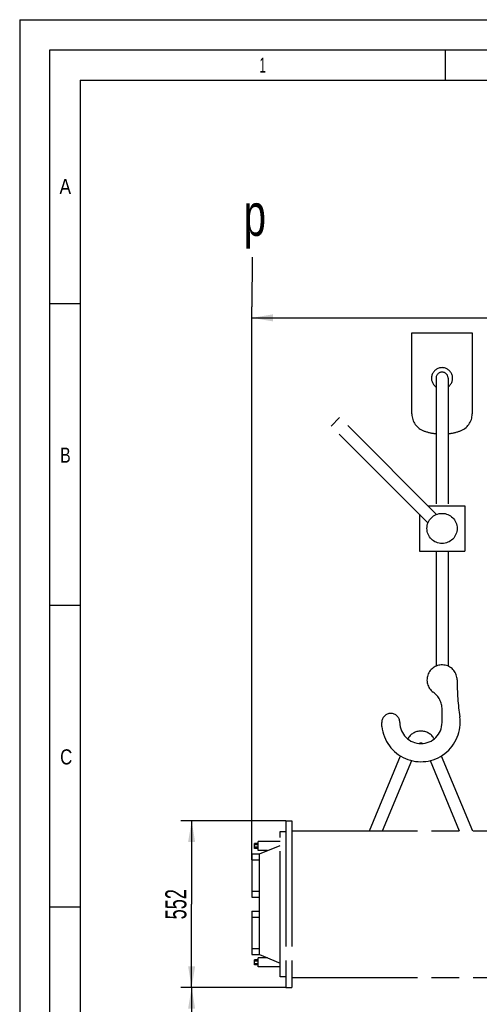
# Model space of a CAD drawing. Header units: millimetres. Extents: x 0 to 841, y 0 to 594.
# Tile 18 of 72: x 0 to 76, y 431 to 594. Entities that reach past the tile are written whole.
import ezdxf
from ezdxf.enums import TextEntityAlignment as Align

# ---------------------------------------------------------------- set-up
doc = ezdxf.new("R2010")
doc.units = ezdxf.units.MM
doc.header["$LTSCALE"] = 46.255
doc.linetypes.add('PHANTOM', pattern=[0.8, 0.45, -0.05, 0.1, -0.05, 0.1, -0.05])
doc.layers.get('0').update_dxf_attribs({"linetype": 'CONTINUOUS'})
for name, color, linetype in [('0006_418000_29_SIMPLE1_T1_X_PBL172', 7, 'CONTINUOUS'), ('0006_418000_29_SIMPLE1_T2_X_PBL128', 7, 'CONTINUOUS'), ('0006_418000_29_SIMPLE1_X_ABL127', 7, 'CONTINUOUS'), ('AE_KRANHAKEN_PBL124', 7, 'CONTINUOUS'), ('right_2_VBL118', 7, 'CONTINUOUS')]:
    doc.layers.add(name, color=color, linetype=linetype)
doc.styles.get("Standard").update_dxf_attribs({"font": 'txt', "width": 0.6})
doc.styles.add('TEXTSTYLE_2', font='txt')
doc.dimstyles.new('DIMSTYLE_1', dxfattribs={"dimtxt": 3.5, "dimasz": 3.5, "dimexe": 1.8, "dimexo": 0, "dimgap": 0.875, "dimtad": 1, "dimlfac": 20, "dimdsep": 46, "dimtxsty": 'Standard', "dimblk": '_FILLED', "dimblk1": '_FILLED', "dimblk2": '_FILLED', "dimcen": 0.09, "dimadec": 0, "dimazin": 0, "dimtp": 2, "dimtm": 2, "dimtfac": 1, "dimtofl": 0, "dimtmove": 0, "dimatfit": 3, "dimldrblk": '_FILLED', "dimfxl": 1, "dimtolj": 1, "dimarcsym": 0})
doc.dimstyles.new('DIMSTYLE_4', dxfattribs={"dimtxt": 3.5, "dimasz": 3.5, "dimexe": 1.8, "dimexo": 0, "dimgap": 0.875, "dimtad": 1, "dimlfac": 20, "dimdsep": 46, "dimtxsty": 'Standard', "dimblk": '_FILLED', "dimblk1": '_FILLED', "dimblk2": '_FILLED', "dimcen": 0.09, "dimadec": 0, "dimazin": 0, "dimtp": 0.8, "dimtm": 0.8, "dimtfac": 1, "dimtofl": 0, "dimtmove": 0, "dimatfit": 3, "dimldrblk": '_FILLED', "dimfxl": 1, "dimtolj": 1, "dimarcsym": 0})

# ---------------------------------------------------------------- blocks, each defined once
blk = doc.blocks.new('_FILLED')
at = {"color": 0, "linetype": 'ByBlock'}
blk.add_solid([(0, 0), (-1, 0.167), (-1, -0.167)], dxfattribs=at)
blk = doc.blocks.new('*D8')
at = {"color": 2, "linetype": 'Continuous'}
for p, q in [((44.1, 433.65), (26.7, 433.65)), ((28.5, 433.65), (28.5, 416.82)), ((28.5, 400), (28.5, 416.82)), ((106.64, 400), (26.7, 400))]:
    blk.add_line(p, q, dxfattribs=at)
at = {"color": 2, "linetype": 'Continuous', "xscale": 3.5, "yscale": 3.5, "zscale": 3.5}
for p, rotation in [((28.5, 433.65), 90), ((28.5, 400), 270)]:
    blk.add_blockref('_FILLED', p, dxfattribs=dict(at, rotation=rotation))
at = {"color": 2, "linetype": 'Continuous', "width": 0.666667}
blk.add_text('673', height=3.5, rotation=90, dxfattribs=at).set_placement((27.62, 416.82), align=Align.CENTER)
blk = doc.blocks.new('*D9')
at = {"color": 2, "linetype": 'Continuous'}
for p, q in [((44.1, 461.25), (26.7, 461.25)), ((28.5, 461.25), (28.5, 447.45)), ((28.5, 433.65), (28.5, 447.45)), ((44.1, 433.65), (26.7, 433.65))]:
    blk.add_line(p, q, dxfattribs=at)
at = {"color": 2, "linetype": 'Continuous', "xscale": 3.5, "yscale": 3.5, "zscale": 3.5}
for p, rotation in [((28.5, 461.25), 90), ((28.5, 433.65), 270)]:
    blk.add_blockref('_FILLED', p, dxfattribs=dict(at, rotation=rotation))
at = {"color": 2, "linetype": 'Continuous', "width": 0.642857}
blk.add_text('552', height=3.5, rotation=90, dxfattribs=at).set_placement((27.625, 447.45), align=Align.CENTER)
blk = doc.blocks.new('*D11')
at = {"color": 2, "linetype": 'Continuous'}
for p, q in [((38.5, 454.8), (38.5, 546.4)), ((145, 461.39), (145, 546.4)), ((38.5, 544.6), (91.75, 544.6)), ((145, 544.6), (91.75, 544.6))]:
    blk.add_line(p, q, dxfattribs=at)
at = {"color": 2, "linetype": 'Continuous', "xscale": 3.5, "yscale": 3.5, "zscale": 3.5, "rotation": 180}
blk.add_blockref('_FILLED', (38.5, 544.6), dxfattribs=at)
at = {"color": 2, "linetype": 'Continuous', "xscale": 3.5, "yscale": 3.5, "zscale": 3.5}
blk.add_blockref('_FILLED', (145, 544.6), dxfattribs=at)
at = {"color": 2, "linetype": 'Continuous', "width": 0.619048}
blk.add_text('2130', height=3.5, dxfattribs=at).set_placement((91.75, 545.48), align=Align.CENTER)
blk = doc.blocks.new('AE_KRANHAKEN_PBL124', base_point=(63.32, 500.85))
at = {"layer": 'AE_KRANHAKEN_PBL124', "color": 8, "linetype": 'PHANTOM'}
for p, q in [((65, 528.68), (65, 542.1)), ((65, 542.1), (75, 542.1)), ((75, 542.1), (75, 528.68)), ((69, 534.6), (69, 513.46)), ((71, 534.6), (71, 513.46)), ((51.62, 526.68), (53.03, 528.1)), ((69.09, 512.04), (53.03, 528.1)), ((67.67, 510.63), (51.62, 526.68)), ((67.66, 513.46), (73.75, 513.46)), ((73.75, 513.46), (73.75, 505.96)), ((66.25, 512.05), (66.25, 505.96)), ((66.25, 505.96), (73.75, 505.96)), ((69, 505.96), (69, 486.89)), ((71, 505.96), (71, 486.89)), ((70, 477.56), (70, 479.73)), ((60.04, 476.88), (60, 477.56)), ((57.98, 459.6), (63.12, 472.01)), ((69.88, 472.01), (75.02, 459.6)), ((60.14, 459.6), (64.97, 471.25)), ((68.03, 471.25), (72.86, 459.6))]:
    blk.add_line(p, q, dxfattribs=at)
blk.add_circle((70, 509.71), 2.5, dxfattribs=at)
for centre, radius, start, end in [((70, 534.6), 1.75, 304.9532, 235.0468), ((70, 534.6), 1, 0, 180), ((68, 528.68), 3, 180, 251.3371), ((72, 528.68), 3, 288.6629, 360), ((70, 534.6), 9.25, 251.3371, 263.7802), ((70, 534.6), 9.25, 276.2198, 288.6629), ((70, 484.6), 2.5, 0, 234.3147), ((115.77, 484.6), 43.27, 180, 188.1284), ((66.5, 479.73), 3.5, 0, 54.3147), ((61.5, 477.56), 1.5, 0, 180), ((66.5, 477.56), 6.5, 186.0687, 8.1284), ((66.5, 477.56), 3.5, 180, 360), ((66.5, 473.64), 2.5, 28.5412, 151.4588), ((66.5, 473.64), 0.5, 59.1175, 120.8825)]:
    blk.add_arc(centre, radius, start, end, dxfattribs=at)
blk = doc.blocks.new('0006_418000_29_SIMPLE1_T2_X_PBL128', base_point=(41.8, 447.45))
at = {"layer": '0006_418000_29_SIMPLE1_T2_X_PBL128', "color": 8, "linetype": 'PHANTOM'}
for p, q in [((44.1, 461.25), (44.1, 433.65)), ((44.1, 461.25), (45.1, 461.25)), ((45.1, 461.25), (45.1, 433.65)), ((43.15, 435.4), (43.15, 459.5)), ((43.15, 459.5), (44.1, 459.5)), ((38.94, 456.68), (38.94, 457.52)), ((39.5, 457.52), (38.94, 457.52)), ((39.5, 457.31), (38.94, 457.31)), ((39.5, 456.89), (38.94, 456.89)), ((39.5, 456.35), (39.5, 457.85)), ((43.15, 457.85), (39.5, 457.85)), ((39.75, 455.8), (43.15, 457.2)), ((38.5, 455.8), (38.5, 448.6)), ((38.5, 455.8), (39.75, 455.8)), ((39.5, 456.68), (38.94, 456.68)), ((41.08, 456.35), (39.5, 456.35)), ((39.75, 439.1), (39.75, 455.8)), ((38.5, 454.8), (39.75, 454.8)), ((38.5, 449.6), (39.75, 449.6)), ((38.5, 448.6), (39.75, 448.6)), ((38.5, 446.3), (38.5, 439.1)), ((38.5, 446.3), (39.75, 446.3)), ((38.5, 445.3), (39.75, 445.3)), ((38.5, 440.1), (39.75, 440.1)), ((38.5, 439.1), (39.75, 439.1)), ((39.75, 439.1), (43.15, 437.7)), ((38.94, 437.38), (38.94, 438.22)), ((39.5, 438.22), (38.94, 438.22)), ((39.5, 438.01), (38.94, 438.01)), ((39.5, 437.59), (38.94, 437.59)), ((39.5, 437.38), (38.94, 437.38)), ((39.5, 437.05), (39.5, 438.55)), ((41.08, 438.55), (39.5, 438.55)), ((43.15, 437.05), (39.5, 437.05)), ((44.1, 435.4), (43.15, 435.4)), ((44.1, 433.65), (45.1, 433.65))]:
    blk.add_line(p, q, dxfattribs=at)
blk = doc.blocks.new('0006_418000_29_SIMPLE1_T1_X_PBL172', base_point=(74.9, 447.45))
at = {"layer": '0006_418000_29_SIMPLE1_T1_X_PBL172', "color": 8, "linetype": 'PHANTOM'}
for p, q in [((45.1, 459.6), (102.5461, 459.6)), ((102.5461, 459.6), (102.5461, 451.4234)), ((102.5461, 451.4234), (102.85, 449.7)), ((102.85, 449.7), (102.85, 442.95)), ((102.85, 444.45), (104.7, 444.45)), ((101.45, 442.95), (101.45, 435.3)), ((101.45, 442.95), (102.85, 442.95)), ((102.45, 442.95), (102.45, 436.55)), ((102.85, 443.45), (104.7, 443.45)), ((101.45, 436.55), (102.45, 436.55)), ((45.1, 435.3), (90.8, 435.3)), ((95.1, 435.3), (101.45, 435.3))]:
    blk.add_line(p, q, dxfattribs=at)
blk = doc.blocks.new('0006_418000_29_SIMPLE1_X_ABL127', base_point=(71.6, 447.45))
at = {"layer": '0006_418000_29_SIMPLE1_T1_X_PBL172'}
blk.add_blockref('0006_418000_29_SIMPLE1_T1_X_PBL172', (74.9, 447.45), dxfattribs=at)
at = {"layer": '0006_418000_29_SIMPLE1_T2_X_PBL128'}
blk.add_blockref('0006_418000_29_SIMPLE1_T2_X_PBL128', (41.8, 447.45), dxfattribs=at)
blk = doc.blocks.new('RIGHT_2_VBL118', base_point=(110.93, 441.22))
at = {"layer": '0006_418000_29_SIMPLE1_X_ABL127'}
blk.add_blockref('0006_418000_29_SIMPLE1_X_ABL127', (71.6, 447.45), dxfattribs=at)
at = {"layer": 'AE_KRANHAKEN_PBL124'}
blk.add_blockref('AE_KRANHAKEN_PBL124', (63.32, 500.85), dxfattribs=at)

msp = doc.modelspace()

# ---------------------------------------------------------------- linework, layer by layer
at = {"color": 5, "linetype": 'Continuous'}
for p, q in [((0, 594), (0, 0)), ((0, 594), (841, 594)), ((70.5, 589), (70.5, 584)), ((10, 584), (10, 10)), ((10, 584), (831, 584)), ((5, 547), (10, 547)), ((5, 497), (10, 497)), ((5, 447), (10, 447))]:
    msp.add_line(p, q, dxfattribs=at)
at = {"color": 6, "linetype": 'Continuous'}
for p, q in [((5, 5), (5, 589)), ((5, 589), (836, 589))]:
    msp.add_line(p, q, dxfattribs=at)
at = {"color": 7, "linetype": 'Continuous'}
msp.add_line((38.53437, 554.67805), (38.44794, 546.40744), dxfattribs=at)

# ---------------------------------------------------------------- block references
at = {"layer": 'right_2_VBL118'}
msp.add_blockref('RIGHT_2_VBL118', (110.92875, 441.22249), dxfattribs=at)

# ---------------------------------------------------------------- texts
at = {"color": 5, "linetype": 'Continuous', "style": 'TEXTSTYLE_2'}
for s, width, p in [('1', 0.571429, (39.733, 585.231)), ('A', 0.857143, (6.60156, 565.113)), ('B', 0.785714, (6.70156, 520.613)), ('C', 0.833333, (6.70156, 470.613))]:
    msp.add_text(s, height=2.50001, dxfattribs=dict(at, width=width)).set_placement(p)
at = {"color": 2, "linetype": 'Continuous', "width": 0.714286}
msp.add_text('p', height=7, dxfattribs=at).set_placement((37.10956, 558.18859))

# ---------------------------------------------------------------- dimensions: what is measured, and where the dimension line sits
at = {"color": 2, "linetype": 'Continuous'}
for base, p1, p2, angle, dimstyle, picture, middle in [((38.5, 544.6), (145, 461.39126), (38.5, 454.8), 180, 'DIMSTYLE_1', '*D11', (91.41667, 544.6)), ((28.5, 433.65), (44.1, 461.25), (44.1, 433.65), 270, 'DIMSTYLE_4', '*D9', (28.5, 447.11667)), ((28.5, 433.65), (106.64251, 400), (44.1, 433.65), 90, 'DIMSTYLE_4', '*D8', (28.5, 416.49167))]:
    dim = msp.add_linear_dim(base=base, p1=p1, p2=p2, angle=angle, dimstyle=dimstyle, dxfattribs=at)
    dim.commit()
    dim.dimension.update_dxf_attribs({"geometry": picture, "text_midpoint": middle, "dimtype": 160})

doc.saveas('drawing.dxf')
